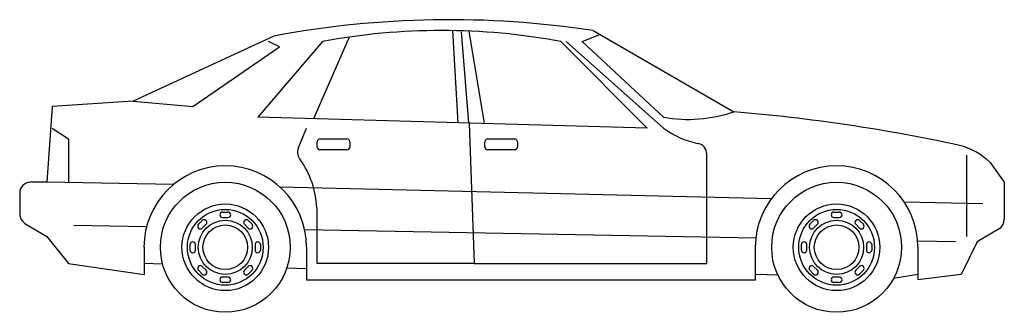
# Model space of a CAD drawing. Extents: x 50 to 232, y -27 to 27.
import ezdxf

# ---------------------------------------------------------------- set-up
doc = ezdxf.new("R2010")
doc.units = 0
doc.layers.get('0').update_dxf_attribs({"linetype": 'CONTINUOUS'})
doc.layers.add('CAR_DTL', color=7, linetype='CONTINUOUS')

msp = doc.modelspace()

# ---------------------------------------------------------------- linework, layer by layer
at = {"color": 0}
for p, q in [((97, 24), (71, 12)), ((110.91, 23.8), (104.31, 8.71)), ((130, 25), (131, 7.97)), ((133.01, 24.91), (135.86, 7.84)), ((154, 23), (157.23, 24.29)), ((156, 25), (182, 10)), ((82, 11), (98, 22)), ((106, 23), (94, 9)), ((98, 22), (96, 23)), ((166, 7), (150, 23)), ((154, 23), (169, 9)), ((56, 11), (55, -3)), ((71, 12), (56, 11)), ((71, 12), (82, 11)), ((166, 7), (94, 9)), ((56, 7), (59, 5)), ((59, 5), (59, -3)), ((229.36, 0.64), (232, -3)), ((55, -3), (52, -3)), ((232, -3), (232, -9.87)), ((50, -5), (50, -8.87)), ((50.97, -10.58), (55, -13)), ((231.03, -11.58), (227, -14)), ((55, -13), (59, -18)), ((227, -14), (224, -20)), ((73, -15), (73, -20)), ((103, -15), (103, -21)), ((186, -21), (186, -15)), ((216, -15), (216, -21)), ((59, -18), (73, -20)), ((224, -20), (216, -21)), ((103, -21), (186, -21))]:
    msp.add_line(p, q, dxfattribs=at)
for centre, radius in [((88, -15), 12), ((201, -15), 12), ((88, -15), 8), ((201, -15), 8), ((88, -15), 4.12), ((201, -15), 4.12)]:
    msp.add_circle(centre, radius, dxfattribs=at)
for centre, radius, start, end in [((129.44, -148.76), 175.78, 81.3083, 100.6338), ((128, -96), 121.02, 79.5258, 100.4742), ((173.5, 35.5), 26.88, 260.3625, 288.4349), ((156.43, -306.07), 317.1, 77.7539, 85.3752), ((220.88, -7.85), 12, 45, 76.4284), ((88, -15), 15.03, 0, 180), ((201, -15), 15.03, 0, 180), ((52, -5), 2, 90, 180), ((52, -8.87), 2, 180, 239.0362), ((230, -9.87), 2, 300.9638, 0)]:
    msp.add_arc(centre, radius, start, end, dxfattribs=at)
at = {"layer": 'CAR_DTL', "color": 0}
for p, q in [((133, 8), (131.65, 24.76)), ((169, 7), (151, 23)), ((133.11, 7.91), (134, -18)), ((101.5, 3.25), (103, 7)), ((105, 3.5), (105, 4.5)), ((105.5, 5), (110.5, 5)), ((111, 4.5), (111, 3.5)), ((136, 3.5), (136, 4.5)), ((136.5, 5), (141.5, 5)), ((142, 4.5), (142, 3.5)), ((110.5, 3), (105.5, 3)), ((141.5, 3), (136.5, 3)), ((177, -18), (177, 2.21)), ((225, 2), (225, -13)), ((78.42, -3.42), (55, -3)), ((188.91, -6.06), (98.13, -3.89)), ((228, -7), (213.5, -6.65)), ((87.5, -8.5), (88.5, -8.5)), ((105, -18), (105, -8.19)), ((200.5, -8.5), (201.5, -8.5)), ((83.05, -10.76), (83.76, -10.05)), ((83.76, -11.46), (84.46, -10.76)), ((87.5, -9.5), (88.5, -9.5)), ((91.54, -10.76), (92.24, -11.46)), ((92.24, -10.05), (92.95, -10.76)), ((196.05, -10.76), (196.76, -10.05)), ((196.76, -11.46), (197.46, -10.76)), ((200.5, -9.5), (201.5, -9.5)), ((204.54, -10.76), (205.24, -11.46)), ((205.24, -10.05), (205.95, -10.76)), ((73.44, -11.25), (60, -11)), ((186.06, -13.32), (102.69, -11.79)), ((81.5, -15.5), (81.5, -14.5)), ((82.5, -15.5), (82.5, -14.5)), ((93.5, -14.5), (93.5, -15.5)), ((94.5, -14.5), (94.5, -15.5)), ((194.5, -15.5), (194.5, -14.5)), ((195.5, -15.5), (195.5, -14.5)), ((206.5, -14.5), (206.5, -15.5)), ((207.5, -14.5), (207.5, -15.5)), ((223, -14), (215.99, -13.87)), ((76.41, -18.11), (73, -18)), ((134, -18), (105, -18)), ((134, -18), (177, -18)), ((83.76, -19.95), (83.05, -19.24)), ((84.46, -19.24), (83.76, -18.54)), ((92.24, -18.54), (91.54, -19.24)), ((92.95, -19.24), (92.24, -19.95)), ((103, -19), (99.36, -18.88)), ((190.17, -20.17), (186, -20)), ((196.76, -19.95), (196.05, -19.24)), ((197.46, -19.24), (196.76, -18.54)), ((205.24, -18.54), (204.54, -19.24)), ((205.95, -19.24), (205.24, -19.95)), ((216, -20), (211.54, -20.74)), ((88.5, -20.5), (87.5, -20.5)), ((88.5, -21.5), (87.5, -21.5)), ((201.5, -20.5), (200.5, -20.5)), ((201.5, -21.5), (200.5, -21.5))]:
    msp.add_line(p, q, dxfattribs=at)
for centre, radius in [((88, -15), 7), ((201, -15), 7), ((88, -15), 5), ((201, -15), 5)]:
    msp.add_circle(centre, radius, dxfattribs=at)
for centre, radius, start, end in [((178.78, 20.42), 16.61, 233.9302, 257.7858), ((105.5, 4.5), 0.5, 90, 180), ((110.5, 4.5), 0.5, 0, 90), ((136.5, 4.5), 0.5, 90, 180), ((141.5, 4.5), 0.5, 0, 90), ((175, 2.21), 2, 0, 82.4126), ((103.36, 2.5), 2, 158.1986, 224.2011), ((105.5, 3.5), 0.5, 180, 270), ((110.5, 3.5), 0.5, 270, 0), ((136.5, 3.5), 0.5, 180, 270), ((141.5, 3.5), 0.5, 270, 0), ((87.89, -8.6), 17.07, 3.1492, 34.6857), ((87.5, -9), 0.5, 90, 270), ((88.5, -9), 0.5, 270, 90), ((103, -8.19), 2, 0, 15.2173), ((200.5, -9), 0.5, 90, 270), ((201.5, -9), 0.5, 270, 90), ((83.4, -11.11), 0.5, 135, 315), ((84.11, -10.4), 0.5, 315, 135), ((91.89, -10.4), 0.5, 45, 225), ((92.6, -11.11), 0.5, 225, 45), ((196.4, -11.11), 0.5, 135, 315), ((197.11, -10.4), 0.5, 315, 135), ((204.89, -10.4), 0.5, 45, 225), ((205.6, -11.11), 0.5, 225, 45), ((82, -14.5), 0.5, 0, 180), ((94, -14.5), 0.5, 0, 180), ((195, -14.5), 0.5, 0, 180), ((207, -14.5), 0.5, 0, 180), ((82, -15.5), 0.5, 180, 0), ((94, -15.5), 0.5, 180, 0), ((195, -15.5), 0.5, 180, 0), ((207, -15.5), 0.5, 180, 0), ((83.4, -18.89), 0.5, 45, 225), ((84.11, -19.6), 0.5, 225, 45), ((91.89, -19.6), 0.5, 135, 315), ((92.6, -18.89), 0.5, 315, 135), ((196.4, -18.89), 0.5, 45, 225), ((197.11, -19.6), 0.5, 225, 45), ((204.89, -19.6), 0.5, 135, 315), ((205.6, -18.89), 0.5, 315, 135), ((87.5, -21), 0.5, 90, 270), ((88.5, -21), 0.5, 270, 90), ((200.5, -21), 0.5, 90, 270), ((201.5, -21), 0.5, 270, 90)]:
    msp.add_arc(centre, radius, start, end, dxfattribs=at)

doc.saveas('drawing.dxf')
